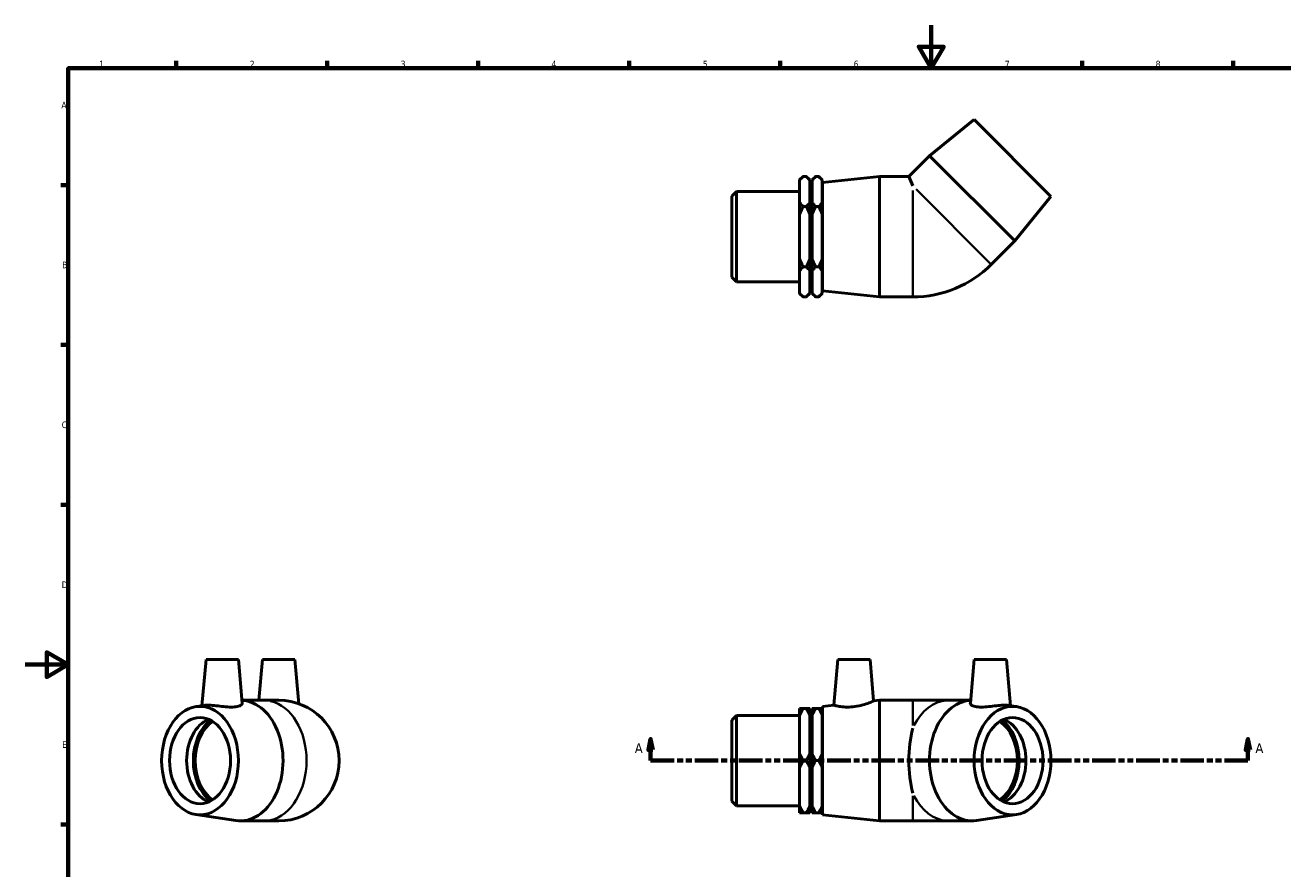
# Model space of a CAD drawing. Header units: millimetres. Extents: x 0 to 896, y -190 to 594.
# Tile 2 of 3: x 0 to 584, y 202 to 594. Entities that reach past the tile are written whole.
import ezdxf

# ---------------------------------------------------------------- set-up
doc = ezdxf.new("R2010")
doc.units = ezdxf.units.MM
doc.linetypes.add('DOUBLE_DASH_CHAIN', pattern=[1.2403, 0.6614, -0.0827, 0.1654, -0.0827, 0.1654, -0.0827])
for name, color, linetype, lineweight in [('Border (ANSI)', 7, 'Continuous', 70), ('Section Line (ANSI)', 7, 'DOUBLE_DASH_CHAIN', 70), ('Visible (ANSI)', 7, 'Continuous', 50), ('Visible Narrow (ANSI)', 7, 'Continuous', 35)]:
    doc.layers.add(name, color=color, linetype=linetype, lineweight=lineweight)
doc.styles.add('Label Text (ANSI)', font='tahoma.ttf')
doc.styles.add('Note Text (ANSI)', font='tahoma.ttf')

# ---------------------------------------------------------------- blocks, each defined once
blk = doc.blocks.new('Borders Default Border')
at = {"layer": 'Border (ANSI)'}
for p, q in [((70.08, 574), (70.08, 577.45)), ((140.17, 574), (140.17, 577.45)), ((210.25, 574), (210.25, 577.45)), ((280.33, 574), (280.33, 577.45)), ((350.42, 574), (350.42, 577.45)), ((490.58, 574), (490.58, 577.45)), ((560.67, 574), (560.67, 577.45)), ((20, 519.75), (16.55, 519.75)), ((20, 445.5), (16.55, 445.5)), ((20, 371.25), (16.55, 371.25)), ((20, 222.75), (16.55, 222.75))]:
    blk.add_line(p, q, dxfattribs=at)
at = {"layer": 'Border (ANSI)', "flags": 128}
for points in [[(420.5, 594), (420.5, 574), (414.73, 584), (426.27, 584), (420.5, 574)], [(20, 20), (20, 574), (821, 574), (821, 20), (20, 20)], [(0, 297), (20, 297), (10, 302.77), (10, 291.23), (20, 297)]]:
    blk.add_lwpolyline(points, dxfattribs=at)
at = {"layer": 'Border (ANSI)', "char_height": 3.05, "attachment_point": 7, "style": 'Note Text (ANSI)'}
for s, insert in [('1', (34.35, 574.4)), ('2', (104.2, 574.4)), ('3', (174.26, 574.34)), ('4', (244.23, 574.4)), ('5', (314.48, 574.34)), ('6', (384.49, 574.34)), ('7', (454.6, 574.4)), ('8', (524.63, 574.33)), ('A', (16.78, 555.35)), ('B', (17.15, 481.1)), ('C', (16.95, 406.8)), ('D', (16.96, 332.6)), ('E', (17.21, 258.35))]:
    blk.add_mtext(s, dxfattribs=dict(at, insert=insert))
blk = doc.blocks.new('2dTransSection0')
at = {"layer": 'Section Line (ANSI)', "linetype": 'Continuous'}
for p, q in [((290.28, 262.43), (289.28, 257.43)), ((289.28, 257.43), (291.28, 257.43)), ((290.28, 257.43), (290.28, 262.43)), ((291.28, 257.43), (290.28, 262.43)), ((290.28, 252.43), (290.28, 257.43)), ((567.47, 262.43), (566.47, 257.43)), ((566.47, 257.43), (568.47, 257.43)), ((567.47, 257.43), (567.47, 262.43)), ((568.47, 257.43), (567.47, 262.43)), ((567.47, 252.43), (567.47, 257.43)), ((290.28, 252.43), (301.17, 252.43)), ((556.59, 252.43), (567.47, 252.43))]:
    blk.add_line(p, q, dxfattribs=at)
at = {"layer": 'Section Line (ANSI)', "linetype": 'DOUBLE_DASH_CHAIN', "ltscale": 16.516233}
blk.add_line((290.28, 252.43), (567.47, 252.43), dxfattribs=at)
at = {"layer": 'Section Line (ANSI)', "linetype": 'Continuous', "flags": 128}
for points in [[(291.28, 257.43), (290.28, 262.43), (289.28, 257.43), (291.28, 257.43)], [(568.47, 257.43), (567.47, 262.43), (566.47, 257.43), (568.47, 257.43)]]:
    blk.add_lwpolyline(points, dxfattribs=at)
at = {"layer": 'Section Line (ANSI)'}
for points in [[(291.28, 257.43), (290.28, 262.43), (289.28, 257.43), (291.28, 257.43)], [(568.47, 257.43), (567.47, 262.43), (566.47, 257.43), (568.47, 257.43)]]:
    blk.add_solid(points, dxfattribs=at)
at = {"layer": 'Section Line (ANSI)', "char_height": 4.57, "attachment_point": 7, "style": 'Label Text (ANSI)'}
for insert in [(282.92, 255.93), (570.94, 255.93)]:
    blk.add_mtext('A', dxfattribs=dict(at, insert=insert))

msp = doc.modelspace()

# ---------------------------------------------------------------- linework, layer by layer
at = {"layer": 'Visible (ANSI)'}
for p, q in [((440.393, 550.106), (419.675, 533.347)), ((440.393, 550.106), (476.031, 514.468)), ((419.675, 533.347), (410.088, 523.761)), ((419.675, 533.347), (459.273, 493.749)), ((359.431, 522.081), (361.111, 523.761)), ((359.431, 521.878), (359.431, 522.081)), ((359.431, 511.644), (359.431, 521.878)), ((362.476, 523.761), (361.111, 523.761)), ((364.156, 522.081), (362.476, 523.761)), ((364.156, 522.081), (364.156, 521.878)), ((364.156, 521.878), (364.156, 511.644)), ((365.206, 522.081), (366.886, 523.761)), ((365.206, 521.878), (365.206, 522.081)), ((365.206, 511.644), (365.206, 521.878)), ((368.251, 523.761), (366.886, 523.761)), ((369.931, 522.081), (368.251, 523.761)), ((369.931, 522.081), (369.931, 521.878)), ((369.931, 521.878), (369.931, 511.644)), ((370.031, 520.961), (396.531, 523.761)), ((370.031, 470.561), (370.031, 520.961)), ((396.531, 467.761), (396.531, 523.761)), ((396.531, 523.761), (410.088, 523.761)), ((410.088, 523.761), (411.931, 519.312)), ((328.031, 514.62), (330.127, 516.716)), ((328.031, 476.901), (328.031, 514.62)), ((330.127, 516.716), (330.127, 474.806)), ((330.127, 516.716), (359.431, 516.716)), ((364.156, 515.761), (365.206, 515.761)), ((369.931, 515.761), (370.031, 515.761)), ((476.031, 514.468), (459.273, 493.749)), ((359.431, 505.995), (359.431, 511.644)), ((362.476, 509.761), (361.111, 509.761)), ((364.156, 511.644), (364.156, 505.995)), ((365.206, 505.995), (365.206, 511.644)), ((368.251, 509.761), (366.886, 509.761)), ((369.931, 511.644), (369.931, 505.995)), ((359.431, 485.527), (359.431, 505.995)), ((364.156, 505.995), (364.156, 485.527)), ((365.206, 485.527), (365.206, 505.995)), ((369.931, 505.995), (369.931, 485.527)), ((459.273, 493.749), (448.383, 482.86)), ((359.431, 479.878), (359.431, 485.527)), ((364.156, 485.527), (364.156, 479.878)), ((365.206, 479.878), (365.206, 485.527)), ((369.931, 485.527), (369.931, 479.878)), ((359.431, 469.644), (359.431, 479.878)), ((362.476, 481.761), (361.111, 481.761)), ((364.156, 479.878), (364.156, 469.644)), ((365.206, 469.644), (365.206, 479.878)), ((368.251, 481.761), (366.886, 481.761)), ((369.931, 479.878), (369.931, 469.644)), ((328.031, 476.901), (330.127, 474.806)), ((330.127, 474.806), (359.431, 474.806)), ((364.156, 475.761), (365.206, 475.761)), ((369.931, 475.761), (370.031, 475.761)), ((359.431, 469.441), (359.431, 469.644)), ((359.431, 469.441), (361.111, 467.761)), ((362.476, 467.761), (361.111, 467.761)), ((364.156, 469.441), (362.476, 467.761)), ((364.156, 469.644), (364.156, 469.441)), ((365.206, 469.441), (365.206, 469.644)), ((365.206, 469.441), (366.886, 467.761)), ((368.251, 467.761), (366.886, 467.761)), ((369.931, 469.441), (368.251, 467.761)), ((369.931, 469.644), (369.931, 469.441)), ((370.031, 470.561), (396.531, 467.761)), ((396.531, 467.761), (411.931, 467.761)), ((83.946, 299.427), (82.063, 277.906)), ((83.946, 299.427), (98.946, 299.427)), ((98.946, 299.427), (100.728, 279.062)), ((110.18, 299.427), (108.518, 280.427)), ((110.18, 299.427), (125.18, 299.427)), ((125.18, 299.427), (126.981, 278.837)), ((377.086, 299.427), (375.227, 278.176)), ((377.086, 299.427), (392.086, 299.427)), ((392.086, 299.427), (393.774, 280.136)), ((440.42, 299.427), (438.638, 279.062)), ((440.42, 299.427), (455.42, 299.427)), ((455.42, 299.427), (457.303, 277.906)), ((100.609, 280.427), (110.782, 280.427)), ((117.68, 280.427), (110.782, 280.427)), ((393.774, 280.136), (396.531, 280.427)), ((396.531, 224.427), (396.531, 280.427)), ((396.531, 280.427), (411.931, 280.427)), ((428.584, 280.427), (411.931, 280.427)), ((438.758, 280.427), (428.584, 280.427)), ((79.271, 277.486), (83.181, 278.074)), ((359.431, 273.415), (359.431, 276.676)), ((361.111, 276.676), (362.476, 276.676)), ((364.156, 276.676), (364.156, 273.415)), ((365.206, 273.415), (365.206, 276.676)), ((366.886, 276.676), (368.251, 276.676)), ((369.931, 276.676), (369.931, 273.415)), ((370.031, 277.627), (375.227, 278.176)), ((370.031, 227.227), (370.031, 277.627)), ((460.095, 277.486), (456.185, 278.074)), ((328.031, 271.287), (330.127, 273.382)), ((328.031, 233.568), (328.031, 271.287)), ((330.127, 273.382), (330.127, 231.472)), ((330.127, 273.382), (359.431, 273.382)), ((359.431, 255.688), (359.431, 273.415)), ((364.156, 273.415), (364.156, 255.688)), ((364.156, 272.427), (365.206, 272.427)), ((365.206, 255.688), (365.206, 273.415)), ((369.931, 273.415), (369.931, 255.688)), ((369.931, 272.427), (370.031, 272.427)), ((359.431, 249.166), (359.431, 255.688)), ((362.476, 252.427), (361.111, 252.427)), ((364.156, 255.688), (364.156, 249.166)), ((365.206, 249.166), (365.206, 255.688)), ((368.251, 252.427), (366.886, 252.427)), ((369.931, 255.688), (369.931, 249.166)), ((359.431, 231.44), (359.431, 249.166)), ((364.156, 249.166), (364.156, 231.44)), ((365.206, 231.44), (365.206, 249.166)), ((369.931, 249.166), (369.931, 231.44)), ((328.031, 233.568), (330.127, 231.472)), ((330.127, 231.472), (359.431, 231.472)), ((359.431, 228.179), (359.431, 231.44)), ((362.476, 228.179), (361.111, 228.179)), ((364.156, 232.427), (365.206, 232.427)), ((364.156, 231.44), (364.156, 228.179)), ((365.206, 228.179), (365.206, 231.44)), ((368.251, 228.179), (366.886, 228.179)), ((369.931, 232.427), (370.031, 232.427)), ((369.931, 231.44), (369.931, 228.179)), ((79.271, 227.368), (97.801, 224.584)), ((99.893, 224.427), (110.782, 224.427)), ((110.782, 224.427), (117.68, 224.427)), ((370.031, 227.227), (396.531, 224.427)), ((396.531, 224.427), (411.931, 224.427)), ((411.931, 224.427), (428.584, 224.427)), ((439.474, 224.427), (428.584, 224.427)), ((460.095, 227.368), (441.566, 224.584))]:
    msp.add_line(p, q, dxfattribs=at)
for centre, radius, end in [((411.931, 519.312), 51.551, 315), ((117.68, 252.427), 28, 90)]:
    msp.add_arc(centre, radius, 270, end, dxfattribs=at)
for centre, major_axis, ratio, start_param, end_param in [((99.893, 252.427), (0, 28), 0.7071068, 3.0357347, 6.2469315), ((439.474, 252.427), (0, -28), 0.7071068, 3.1778465, 6.3890433), ((89.074, 252.427), (0, -20), 0.7071068, 3.4253868, 5.9993912), ((93.034, 252.427), (0, 21.19), 0.7071068, 0.4839393, 2.6576534), ((93.034, 252.427), (0, 20), 0.7071068, 0.4334453, 2.7081473), ((446.333, 252.427), (0, -20), 0.7071068, 0.4334453, 2.7081473), ((446.333, 252.427), (0, -21.19), 0.7071068, 0.4839393, 2.6576534), ((450.293, 252.427), (0, 20), 0.7071068, 3.4253868, 5.9993912), ((421.686, 252.427), (0, -28), 0.4142136, 4.1409255, 5.2838525)]:
    msp.add_ellipse(centre, major_axis=major_axis, ratio=ratio, start_param=start_param, end_param=end_param, dxfattribs=at)
for centre, major_axis in [((81.154, 252.427), (0, -25.2)), ((458.212, 252.427), (0, -25.2)), ((81.154, 252.427), (0, -20)), ((458.212, 252.427), (0, -20))]:
    msp.add_ellipse(centre, major_axis=major_axis, ratio=0.7071068, dxfattribs=at)
for points in [[(359.431, 521.878), (360.141, 522.79), (361.111, 523.761)], [(362.476, 523.761), (363.447, 522.79), (364.156, 521.878)], [(365.206, 521.878), (365.916, 522.79), (366.886, 523.761)], [(368.251, 523.761), (369.222, 522.79), (369.931, 521.878)], [(361.111, 509.761), (360.141, 510.731), (359.431, 511.644)], [(359.431, 505.995), (360.141, 507.82), (361.111, 509.761)], [(364.156, 511.644), (363.447, 510.731), (362.476, 509.761)], [(362.476, 509.761), (363.447, 507.82), (364.156, 505.995)], [(366.886, 509.761), (365.916, 510.731), (365.206, 511.644)], [(365.206, 505.995), (365.916, 507.82), (366.886, 509.761)], [(369.931, 511.644), (369.222, 510.731), (368.251, 509.761)], [(368.251, 509.761), (369.222, 507.82), (369.931, 505.995)], [(361.111, 481.761), (360.141, 483.702), (359.431, 485.527)], [(364.156, 485.527), (363.447, 483.702), (362.476, 481.761)], [(366.886, 481.761), (365.916, 483.702), (365.206, 485.527)], [(369.931, 485.527), (369.222, 483.702), (368.251, 481.761)], [(359.431, 479.878), (360.141, 480.79), (361.111, 481.761)], [(362.476, 481.761), (363.447, 480.79), (364.156, 479.878)], [(365.206, 479.878), (365.916, 480.79), (366.886, 481.761)], [(368.251, 481.761), (369.222, 480.79), (369.931, 479.878)], [(361.111, 467.761), (360.141, 468.731), (359.431, 469.644)], [(364.156, 469.644), (363.447, 468.731), (362.476, 467.761)], [(366.886, 467.761), (365.916, 468.731), (365.206, 469.644)], [(369.931, 469.644), (369.222, 468.731), (368.251, 467.761)], [(361.111, 276.676), (360.141, 276.676), (359.431, 276.676)], [(359.431, 273.415), (360.141, 274.995), (361.111, 276.676)], [(364.156, 276.676), (363.447, 276.676), (362.476, 276.676)], [(362.476, 276.676), (363.447, 274.995), (364.156, 273.415)], [(365.206, 273.415), (365.916, 274.995), (366.886, 276.676)], [(366.886, 276.676), (365.916, 276.676), (365.206, 276.676)], [(368.251, 276.676), (369.222, 274.995), (369.931, 273.415)], [(369.931, 276.676), (369.222, 276.676), (368.251, 276.676)], [(361.111, 252.427), (360.141, 254.108), (359.431, 255.688)], [(359.431, 249.166), (360.141, 250.746), (361.111, 252.427)], [(364.156, 255.688), (363.447, 254.108), (362.476, 252.427)], [(362.476, 252.427), (363.447, 250.746), (364.156, 249.166)], [(366.886, 252.427), (365.916, 254.108), (365.206, 255.688)], [(365.206, 249.166), (365.916, 250.746), (366.886, 252.427)], [(369.931, 255.688), (369.222, 254.108), (368.251, 252.427)], [(368.251, 252.427), (369.222, 250.746), (369.931, 249.166)], [(361.111, 228.179), (360.141, 229.86), (359.431, 231.44)], [(359.431, 228.179), (360.141, 228.179), (361.111, 228.179)], [(364.156, 231.44), (363.447, 229.86), (362.476, 228.179)], [(362.476, 228.179), (363.447, 228.179), (364.156, 228.179)], [(366.886, 228.179), (365.916, 229.86), (365.206, 231.44)], [(365.206, 228.179), (365.916, 228.179), (366.886, 228.179)], [(369.931, 231.44), (369.222, 229.86), (368.251, 228.179)], [(368.251, 228.179), (369.222, 228.179), (369.931, 228.179)]]:
    msp.add_rational_spline(points, [1, 1.00241153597, 1], degree=2, dxfattribs=at)
for points, knots in [([(97.799, 277.403), (96.964, 277.291), (95.917, 277.261), (93.646, 277.362), (92.422, 277.487), (90.138, 277.746), (88.919, 277.897), (86.673, 278.114), (85.645, 278.176), (84.2, 278.176), (83.632, 278.14), (83.183, 278.073)], [0, 0, 0, 0, 0.3434016, 0.3434016, 0.6868031, 0.6868031, 1.0332912, 1.0332912, 1.3797793, 1.3797793, 1.6463928, 1.6463928, 1.6463928, 1.6463928]), ([(100.728, 279.062), (100.73, 279.044), (100.73, 279.026), (100.73, 278.7), (100.484, 278.349), (99.473, 277.759), (98.705, 277.525), (97.799, 277.403)], [4.93681894, 4.93681894, 4.93681894, 4.93681894, 4.95872278, 4.95872278, 5.33142934, 5.33142934, 5.7041359, 5.7041359, 5.7041359, 5.7041359]), ([(384.154, 277.403), (383.015, 277.291), (381.807, 277.261), (379.601, 277.362), (378.603, 277.487), (377.032, 277.746), (376.351, 277.897), (375.449, 278.114), (375.227, 278.176), (375.227, 278.176)], [0, 0, 0, 0, 0.3434016, 0.3434016, 0.6868031, 0.6868031, 1.0332912, 1.0332912, 1.3797793, 1.3797793, 1.3797793, 1.3797793]), ([(393.774, 280.136), (393.774, 280.136), (393.53, 280.023), (392.558, 279.607), (391.831, 279.308), (390.149, 278.7), (389.071, 278.349), (386.692, 277.759), (385.389, 277.525), (384.154, 277.403)], [4.2318473, 4.2318473, 4.2318473, 4.2318473, 4.595285, 4.595285, 4.9587228, 4.9587228, 5.3314293, 5.3314293, 5.7041359, 5.7041359, 5.7041359, 5.7041359]), ([(456.184, 278.073), (455.734, 278.14), (455.166, 278.176), (453.721, 278.176), (452.694, 278.114), (450.447, 277.897), (449.228, 277.746), (446.944, 277.487), (445.72, 277.362), (443.449, 277.261), (442.402, 277.291), (440.661, 277.525), (439.893, 277.759), (438.882, 278.349), (438.637, 278.7), (438.636, 279.026), (438.637, 279.044), (438.638, 279.062)], [1.1131658, 1.1131658, 1.1131658, 1.1131658, 1.3797793, 1.3797793, 1.7262674, 1.7262674, 2.0727555, 2.0727555, 2.4161571, 2.4161571, 2.7595587, 2.7595587, 3.1322652, 3.1322652, 3.5049718, 3.5049718, 3.5268756, 3.5268756, 3.5268756, 3.5268756])]:
    msp.add_open_spline(points, degree=3, knots=knots, dxfattribs=at)
at = {"layer": 'Visible Narrow (ANSI)'}
for p, q in [((411.931, 467.992), (411.931, 517.177)), ((413.441, 517.802), (448.22, 483.023)), ((411.931, 268.729), (411.931, 280.392)), ((411.931, 224.462), (411.931, 236.126))]:
    msp.add_line(p, q, dxfattribs=at)
for centre, major_axis, start_param, end_param in [((428.584, 252.427), (0, 28), 0.0499666, 0.9493662), ((110.782, 252.427), (0, 28), 3.2986723, 6.1261057), ((428.584, 252.427), (0, -28), 5.3338191, 6.2332187)]:
    msp.add_ellipse(centre, major_axis=major_axis, ratio=0.7071068, start_param=start_param, end_param=end_param, dxfattribs=at)

# ---------------------------------------------------------------- block references
msp.add_blockref('Borders Default Border', (0, 0))
at = {"layer": 'Section Line (ANSI)'}
msp.add_blockref('2dTransSection0', (0, 0), dxfattribs=at)

doc.saveas('drawing.dxf')
